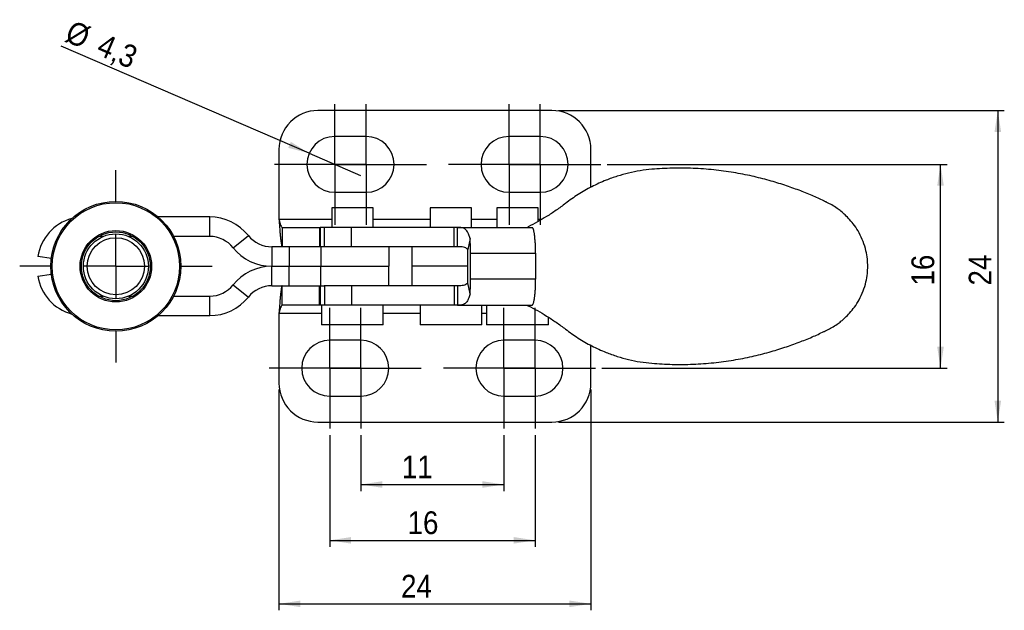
# Model space of a CAD drawing. Extents: x 43 to 193, y 47 to 132.
# Tile 1 of 3: x 49 to 124, y 47 to 92. Entities that reach past the tile are written whole.
import ezdxf

# ---------------------------------------------------------------- set-up
doc = ezdxf.new("R2010")
doc.units = 0
doc.header["$LTSCALE"] = 0.5
doc.layers.get('0').update_dxf_attribs({"linetype": 'CONTINUOUS'})
doc.styles.add('SLDTEXTSTYLE0', font='GOTHIC.TTF', dxfattribs={"width": 0.913})
doc.dimstyles.new('SLDDIMSTYLE0', dxfattribs={"dimtxt": 1.75, "dimasz": 1.651, "dimexe": 0, "dimexo": 0.0625, "dimgap": 0.4375, "dimtad": 1, "dimrnd": 1e-09, "dimzin": 12, "dimtxsty": 'SLDTEXTSTYLE0', "dimsah": 1, "dimcen": 0.09, "dimazin": 3, "dimtfac": 1, "dimtofl": 0, "dimtmove": 0, "dimatfit": 3, "dimtolj": 1, "dimtzin": 12})
doc.dimstyles.new('SLDDIMSTYLE1', dxfattribs={"dimtxt": 1.75, "dimasz": 1.651, "dimexe": 0, "dimexo": 0.0625, "dimgap": 0.4375, "dimtad": 1, "dimdec": 0, "dimrnd": 1e-09, "dimzin": 12, "dimtxsty": 'SLDTEXTSTYLE0', "dimsah": 1, "dimcen": 0.09, "dimazin": 3, "dimtfac": 1, "dimtdec": 0, "dimtofl": 0, "dimtmove": 0, "dimatfit": 3, "dimtolj": 1, "dimtzin": 12})
doc.dimstyles.new('SLDDIMSTYLE2', dxfattribs={"dimtxt": 1.75, "dimasz": 1.651, "dimexe": 0, "dimexo": 0.0625, "dimgap": 0.4375, "dimtad": 1, "dimrnd": 1e-09, "dimzin": 12, "dimtxsty": 'SLDTEXTSTYLE0', "dimblk1": 'NONE', "dimsah": 1, "dimcen": 0, "dimazin": 3, "dimtfac": 1, "dimtmove": 0, "dimatfit": 3, "dimtolj": 1, "dimtzin": 12})

# ---------------------------------------------------------------- blocks, each defined once
blk = doc.blocks.new('*D1')
for p, q in [((68.688, 63.622), (68.688, 46.622)), ((92.688, 63.622), (92.688, 46.622)), ((68.688, 47.122), (92.688, 47.122))]:
    blk.add_line(p, q)
for points in [[(68.688, 47.122), (70.339, 46.868), (70.339, 47.376)], [(92.688, 47.122), (91.037, 47.376), (91.037, 46.868)]]:
    blk.add_solid(points)
at = {"insert": (78.08, 49.358, -11.648), "char_height": 1.75, "attachment_point": 1, "style": 'SLDTEXTSTYLE0'}
blk.add_mtext('24', dxfattribs=at)
blk = doc.blocks.new('*D2')
for p, q in [((93.938, 80.972), (120.084, 80.972)), ((119.584, 65.272), (119.584, 80.972)), ((93.538, 65.272), (120.084, 65.272))]:
    blk.add_line(p, q)
for points in [[(119.584, 80.972), (119.33, 79.321), (119.838, 79.321)], [(119.584, 65.272), (119.838, 66.923), (119.33, 66.923)]]:
    blk.add_solid(points)
at = {"insert": (117.349, 71.64, -11.648), "char_height": 1.75, "attachment_point": 1, "rotation": 90, "style": 'SLDTEXTSTYLE0'}
blk.add_mtext('16', dxfattribs=at)
blk = doc.blocks.new('*D3')
for p, q in [((90.188, 85.122), (124.493, 85.122)), ((123.993, 85.122), (123.993, 61.122)), ((90.188, 61.122), (124.493, 61.122))]:
    blk.add_line(p, q)
for points in [[(123.993, 85.122), (123.739, 83.471), (124.247, 83.471)], [(123.993, 61.122), (124.247, 62.773), (123.739, 62.773)]]:
    blk.add_solid(points)
at = {"insert": (121.757, 71.64, -11.648), "char_height": 1.75, "attachment_point": 1, "rotation": 90, "style": 'SLDTEXTSTYLE0'}
blk.add_mtext('24', dxfattribs=at)
blk = doc.blocks.new('*D4')
for p, q in [((74.988, 60.122), (74.988, 55.813)), ((85.988, 60.122), (85.988, 55.813)), ((74.988, 56.313), (85.988, 56.313))]:
    blk.add_line(p, q)
for points in [[(74.988, 56.313), (76.639, 56.059), (76.639, 56.567)], [(85.988, 56.313), (84.337, 56.567), (84.337, 56.059)]]:
    blk.add_solid(points)
at = {"insert": (78.139, 58.548, -11.648), "char_height": 1.75, "attachment_point": 1, "style": 'SLDTEXTSTYLE0'}
blk.add_mtext('11', dxfattribs=at)
blk = doc.blocks.new('*D5')
for p, q in [((72.588, 60.122), (72.588, 51.513)), ((88.388, 60.122), (88.388, 51.513)), ((72.588, 52.013), (88.388, 52.013))]:
    blk.add_line(p, q)
for points in [[(72.588, 52.013), (74.239, 51.759), (74.239, 52.267)], [(88.388, 52.013), (86.737, 52.267), (86.737, 51.759)]]:
    blk.add_solid(points)
at = {"insert": (78.58, 54.248, -11.648), "char_height": 1.75, "attachment_point": 1, "style": 'SLDTEXTSTYLE0'}
blk.add_mtext('16', dxfattribs=at)
blk = doc.blocks.new('*D7')
for q in [(51.921, 90.069), (74.962, 80.12)]:
    blk.add_line((71.015, 81.825), q)
blk.add_solid([(71.015, 81.825), (69.599, 82.712), (69.398, 82.246)])
at = {"char_height": 1.75, "attachment_point": 1, "rotation": 336.64479, "style": 'SLDTEXTSTYLE0'}
for s, insert in [('%%c', (52.806, 92.118, -11.648)), ('4,3', (55.239, 91.096, -11.648))]:
    blk.add_mtext(s, dxfattribs=dict(at, insert=insert))
blk = doc.blocks.new('_NONE')
blk = doc.blocks.new('SW_CENTERMARKSYMBOL_0')
at = {"color": 0}
for p, q in [((0, 5), (0, 7.4)), ((0, 0), (0, 2.5)), ((-5, 0), (-7.4, 0)), ((0, 0), (-2.5, 0)), ((0, 0), (0, -2.5)), ((0, 0), (2.5, 0)), ((5, 0), (7.4, 0)), ((0, -5), (0, -7.4))]:
    blk.add_line(p, q, dxfattribs=at)
blk = doc.blocks.new('SW_CENTERMARKSYMBOL_1')
at = {"color": 0}
for p, q in [((0, 2.5), (0, 4.65)), ((0, 0), (0, 2.5)), ((-2.5, 0), (-4.65, 0)), ((0, 0), (-2.5, 0)), ((0, 0), (0, -2.5)), ((0, 0), (2.5, 0)), ((2.5, 0), (4.65, 0)), ((0, -2.5), (0, -4.65))]:
    blk.add_line(p, q, dxfattribs=at)
blk = doc.blocks.new('SW_CENTERMARKSYMBOL_2')
at = {"color": 0}
for p, q in [((0, 2.5), (0, 4.65)), ((0, 0), (0, 2.5)), ((-2.5, 0), (-4.65, 0)), ((0, 0), (-2.5, 0)), ((0, 0), (0, -2.5)), ((0, 0), (2.5, 0)), ((2.5, 0), (4.65, 0)), ((0, -2.5), (0, -4.65))]:
    blk.add_line(p, q, dxfattribs=at)
blk = doc.blocks.new('SW_CENTERMARKSYMBOL_3')
at = {"color": 0}
for p, q in [((0, 2.5), (0, 4.65)), ((0, 0), (0, 2.5)), ((-2.5, 0), (-4.65, 0)), ((0, 0), (-2.5, 0)), ((0, 0), (0, -2.5)), ((0, 0), (2.5, 0)), ((2.5, 0), (4.65, 0)), ((0, -2.5), (0, -4.65))]:
    blk.add_line(p, q, dxfattribs=at)
blk = doc.blocks.new('SW_CENTERMARKSYMBOL_4')
at = {"color": 0}
for p, q in [((0, 2.5), (0, 4.65)), ((0, 0), (0, 2.5)), ((-2.5, 0), (-4.65, 0)), ((0, 0), (-2.5, 0)), ((0, 0), (0, -2.5)), ((0, 0), (2.5, 0)), ((2.5, 0), (4.65, 0)), ((0, -2.5), (0, -4.65))]:
    blk.add_line(p, q, dxfattribs=at)
blk = doc.blocks.new('SW_CENTERMARKSYMBOL_5')
at = {"color": 0}
for p, q in [((0, 2.5), (0, 4.65)), ((0, 0), (0, 2.5)), ((-2.5, 0), (-4.65, 0)), ((0, 0), (-2.5, 0)), ((0, 0), (0, -2.5)), ((0, 0), (2.5, 0)), ((2.5, 0), (4.65, 0)), ((0, -2.5), (0, -4.65))]:
    blk.add_line(p, q, dxfattribs=at)
blk = doc.blocks.new('SW_CENTERMARKSYMBOL_6')
at = {"color": 0}
for p, q in [((0, 2.5), (0, 4.65)), ((0, 0), (0, 2.5)), ((-2.5, 0), (-4.65, 0)), ((0, 0), (-2.5, 0)), ((0, 0), (0, -2.5)), ((0, 0), (2.5, 0)), ((2.5, 0), (4.65, 0)), ((0, -2.5), (0, -4.65))]:
    blk.add_line(p, q, dxfattribs=at)
blk = doc.blocks.new('SW_CENTERMARKSYMBOL_7')
at = {"color": 0}
for p, q in [((0, 2.5), (0, 4.65)), ((0, 0), (0, 2.5)), ((-2.5, 0), (-4.65, 0)), ((0, 0), (-2.5, 0)), ((0, 0), (0, -2.5)), ((0, 0), (2.5, 0)), ((2.5, 0), (4.65, 0)), ((0, -2.5), (0, -4.65))]:
    blk.add_line(p, q, dxfattribs=at)
blk = doc.blocks.new('SW_CENTERMARKSYMBOL_8')
at = {"color": 0}
for p, q in [((0, 2.5), (0, 4.65)), ((0, 0), (0, 2.5)), ((-2.5, 0), (-4.65, 0)), ((0, 0), (-2.5, 0)), ((0, 0), (0, -2.5)), ((0, 0), (2.5, 0)), ((2.5, 0), (4.65, 0)), ((0, -2.5), (0, -4.65))]:
    blk.add_line(p, q, dxfattribs=at)

msp = doc.modelspace()

# ---------------------------------------------------------------- linework, layer by layer
at = {"color": 7, "linetype": 'CONTINUOUS'}
for p, q in [((89.688, 85.122), (71.688, 85.122)), ((75.388, 83.122), (72.988, 83.122)), ((88.788, 83.122), (86.388, 83.122)), ((68.688, 82.122), (68.688, 76.722)), ((92.688, 79.211), (92.688, 82.122)), ((97.452, 80.601), (97.394, 80.596)), ((72.988, 78.822), (75.388, 78.822)), ((86.388, 78.822), (88.788, 78.822)), ((72.751, 77.622), (72.751, 76.122)), ((75.926, 77.622), (72.751, 77.622)), ((75.926, 76.122), (75.926, 77.622)), ((80.33, 77.622), (80.33, 76.122)), ((83.505, 77.622), (80.33, 77.622)), ((83.505, 76.122), (83.505, 77.622)), ((85.451, 77.622), (85.451, 76.122)), ((88.626, 77.622), (85.451, 77.622)), ((88.626, 76.569), (88.626, 77.622)), ((63.36, 76.922), (59.388, 76.922)), ((63.36, 75.422), (63.36, 76.922)), ((68.935, 76.122), (68.935, 74.622)), ((68.935, 76.122), (71.795, 76.122)), ((71.795, 76.122), (71.795, 74.622)), ((71.795, 76.122), (71.862, 76.122)), ((71.862, 76.122), (71.862, 74.622)), ((72.198, 76.122), (71.862, 76.122)), ((72.198, 74.622), (72.198, 76.122)), ((74.27, 76.122), (72.198, 76.122)), ((74.27, 74.622), (74.27, 76.122)), ((82.165, 76.122), (74.27, 76.122)), ((82.165, 74.622), (82.165, 76.122)), ((82.41, 76.122), (82.165, 76.122)), ((82.41, 76.122), (88.158, 76.122)), ((82.41, 74.622), (82.41, 76.122)), ((87.793, 76.122), (87.865, 76.162)), ((88.201, 76.096), (88.158, 76.122)), ((55.159, 75.422), (54.822, 75.422)), ((57.455, 75.422), (57.118, 75.422)), ((63.36, 75.422), (60.578, 75.422)), ((65.16, 74.555), (66.333, 75.489)), ((83.385, 75.252), (83.216, 74.405)), ((68.132, 74.622), (68.132, 73.122)), ((69.46, 74.622), (68.132, 74.622)), ((69.46, 74.622), (69.46, 73.122)), ((71.899, 74.622), (69.46, 74.622)), ((71.899, 74.622), (71.899, 73.122)), ((72.169, 74.622), (71.899, 74.622)), ((72.198, 74.622), (72.169, 74.622)), ((74.27, 74.622), (72.198, 74.622)), ((82.165, 74.622), (74.27, 74.622)), ((77.138, 74.622), (77.138, 73.122)), ((78.917, 74.622), (78.917, 73.122)), ((82.41, 74.622), (82.165, 74.622)), ((88.425, 74.545), (88.415, 74.796)), ((88.429, 74.395), (88.425, 74.545)), ((88.431, 74.122), (88.429, 74.395)), ((51.174, 73.72), (50.133, 73.885)), ((83.228, 72.122), (83.228, 74.122)), ((83.433, 74.122), (88.431, 74.122)), ((83.433, 72.122), (83.433, 74.122)), ((88.431, 74.122), (88.431, 72.122)), ((68.132, 71.622), (68.132, 73.122)), ((68.132, 73.122), (69.46, 73.122)), ((69.46, 71.622), (69.46, 73.122)), ((69.46, 73.122), (71.899, 73.122)), ((71.899, 71.622), (71.899, 73.122)), ((71.899, 73.122), (77.138, 73.122)), ((77.138, 71.622), (77.138, 73.122)), ((78.917, 73.122), (78.917, 71.622)), ((83.228, 73.122), (78.917, 73.122)), ((50.133, 72.359), (51.174, 72.524)), ((88.431, 72.122), (83.433, 72.122)), ((88.429, 71.843), (88.431, 72.122)), ((65.16, 71.689), (66.333, 70.755)), ((68.132, 71.622), (69.46, 71.622)), ((68.935, 70.122), (68.935, 71.622)), ((69.46, 71.622), (71.899, 71.622)), ((71.795, 70.122), (71.795, 71.622)), ((71.862, 71.622), (71.862, 70.122)), ((71.899, 71.622), (72.169, 71.622)), ((72.198, 71.622), (72.169, 71.622)), ((72.198, 71.622), (72.198, 70.122)), ((74.27, 71.622), (72.198, 71.622)), ((74.27, 71.622), (74.27, 70.122)), ((82.165, 71.622), (74.27, 71.622)), ((82.165, 71.622), (82.165, 70.122)), ((82.41, 71.622), (82.165, 71.622)), ((82.41, 71.622), (82.41, 70.122)), ((83.385, 70.992), (83.216, 71.84)), ((88.414, 71.426), (88.425, 71.702)), ((88.425, 71.702), (88.429, 71.843)), ((54.822, 70.822), (55.159, 70.822)), ((57.118, 70.822), (57.455, 70.822)), ((60.578, 70.822), (63.36, 70.822)), ((63.36, 69.322), (63.36, 70.822)), ((71.795, 70.122), (68.935, 70.122)), ((71.862, 70.122), (71.795, 70.122)), ((72.198, 70.122), (71.862, 70.122)), ((71.963, 70.122), (71.963, 68.622)), ((74.27, 70.122), (72.198, 70.122)), ((82.165, 70.122), (74.27, 70.122)), ((76.713, 68.622), (76.713, 70.122)), ((79.542, 70.122), (79.542, 68.622)), ((82.41, 70.122), (82.165, 70.122)), ((82.41, 70.122), (88.158, 70.122)), ((84.292, 68.622), (84.292, 70.122)), ((84.663, 70.122), (84.663, 68.622)), ((87.793, 70.122), (87.865, 70.083)), ((88.158, 70.122), (88.199, 70.145)), ((59.388, 69.322), (63.36, 69.322)), ((68.688, 69.522), (68.688, 64.122)), ((89.413, 68.622), (89.413, 69.201)), ((76.713, 68.622), (71.963, 68.622)), ((84.292, 68.622), (79.542, 68.622)), ((89.413, 68.622), (84.663, 68.622)), ((74.988, 67.422), (72.588, 67.422)), ((88.388, 67.422), (85.988, 67.422)), ((92.688, 64.122), (92.688, 67.033)), ((72.588, 63.122), (74.988, 63.122)), ((85.988, 63.122), (88.388, 63.122)), ((71.688, 61.122), (89.688, 61.122))]:
    msp.add_line(p, q, dxfattribs=at)
at = {"color": 8, "linetype": 'CONTINUOUS'}
for p, q in [((72.751, 76.722), (68.688, 76.722)), ((80.33, 76.722), (75.926, 76.722)), ((85.451, 76.722), (83.505, 76.722)), ((88.885, 76.722), (88.626, 76.722)), ((68.688, 69.522), (71.963, 69.522)), ((76.713, 69.522), (79.542, 69.522)), ((84.292, 69.522), (84.663, 69.522))]:
    msp.add_line(p, q, dxfattribs=at)
at = {"color": 7, "linetype": 'CONTINUOUS'}
for radius in [5, 4.9, 2.75, 2.65, 2.5, 2.2]:
    msp.add_circle((56.138, 73.122), radius, dxfattribs=at)
for centre, radius, start, end in [((71.688, 82.122), 3, 90, 180), ((89.688, 82.122), 3, 0, 90), ((72.988, 80.972), 2.15, 90, 270), ((75.388, 80.972), 2.15, 270, 90), ((86.388, 80.972), 2.15, 90, 270), ((88.788, 80.972), 2.15, 270, 90), ((53.689, 73.322), 3.6, 105.14621, 171), ((63.36, 73.122), 3.8, 38.53208, 90), ((63.36, 73.122), 2.3, 38.53208, 90), ((68.132, 76.922), 2.3, 218.53208, 270), ((71.01, 74.162), 12.423, 359.81761, 5.03457), ((68.132, 76.922), 3.8, 218.53208, 270), ((80.122, 74.132), 3.106, 359.81758, 5.0346), ((68.132, 69.322), 3.8, 90, 141.46792), ((53.689, 72.922), 3.6, 189, 254.85379), ((80.122, 72.112), 3.106, 354.9654, 0.18242), ((71.01, 72.083), 12.423, 354.96543, 0.18239), ((63.36, 73.122), 2.3, 270, 321.46792), ((68.132, 69.322), 2.3, 90, 141.46792), ((63.36, 73.122), 3.8, 270, 321.46792), ((72.588, 65.272), 2.15, 90, 270), ((74.988, 65.272), 2.15, 270, 90), ((85.988, 65.272), 2.15, 90, 270), ((88.388, 65.272), 2.15, 270, 90), ((71.688, 64.122), 3, 180, 270), ((89.688, 64.122), 3, 270, 0)]:
    msp.add_arc(centre, radius, start, end, dxfattribs=at)
for points, knots in [([(97.377, 80.595), (97.078, 80.562), (96.481, 80.498), (95.588, 80.315), (94.71, 80.069), (93.756, 79.726), (92.745, 79.264), (91.696, 78.669), (91.055, 78.2), (90.734, 77.965)], [0, 0, 0, 0, 0.125009, 0.250013, 0.375008, 0.500031, 0.66668, 0.833326, 1, 1, 1, 1]), ([(110.615, 78.155), (110.311, 78.295), (109.681, 78.585), (108.675, 78.99), (107.575, 79.383), (106.369, 79.753), (105.052, 80.084), (103.63, 80.36), (102.117, 80.566), (100.544, 80.68), (98.953, 80.701), (97.899, 80.63), (97.377, 80.595)], [0, 0, 0, 0, 0.073456, 0.152492, 0.23779, 0.329866, 0.429125, 0.535699, 0.648253, 0.765146, 0.883575, 1, 1, 1, 1]), ([(110.848, 78.043), (110.845, 78.044), (110.841, 78.046), (110.836, 78.048), (110.835, 78.049), (110.834, 78.05), (110.833, 78.05), (110.832, 78.05), (110.829, 78.052), (110.823, 78.055), (110.813, 78.06), (110.795, 78.068), (110.768, 78.082), (110.718, 78.106), (110.668, 78.129), (110.631, 78.147), (110.619, 78.152), (110.617, 78.154), (110.615, 78.155)], [0, 0, 0, 0, 0.03684, 0.053804, 0.05742, 0.05918, 0.061293, 0.066771, 0.075578, 0.096411, 0.141299, 0.212877, 0.320505, 0.498453, 0.854435, 0.964143, 0.975857, 1, 1, 1, 1]), ([(113.989, 73.122), (113.983, 73.308), (113.971, 73.713), (113.856, 74.352), (113.65, 75.033), (113.344, 75.683), (112.989, 76.249), (112.619, 76.703), (112.27, 77.063), (111.943, 77.348), (111.6, 77.606), (111.241, 77.839), (110.972, 77.978), (110.848, 78.043)], [0, 0, 0, 0, 0.0903006, 0.1964873, 0.3151058, 0.4358498, 0.5463808, 0.6411611, 0.7220423, 0.7916755, 0.8525701, 0.9317342, 1, 1, 1, 1]), ([(90.734, 77.965), (90.495, 77.786), (90.018, 77.429), (89.293, 76.957), (88.573, 76.53), (88.101, 76.284), (87.865, 76.162)], [0, 0, 0, 0, 0.2567721, 0.5135435, 0.7567718, 1, 1, 1, 1]), ([(68.688, 76.722), (68.709, 76.644), (68.75, 76.486), (68.812, 76.288), (68.874, 76.149), (68.915, 76.131), (68.935, 76.122)], [0, 0, 0, 0, 0.25, 0.5, 0.75, 1, 1, 1, 1]), ([(68.688, 76.722), (68.699, 76.585), (68.719, 76.31), (68.75, 75.913), (68.781, 75.548), (68.812, 75.228), (68.843, 74.965), (68.874, 74.771), (68.904, 74.646), (68.925, 74.63), (68.935, 74.622)], [0, 0, 0, 0, 0.125, 0.25, 0.375, 0.5, 0.625, 0.75, 0.875, 1, 1, 1, 1]), ([(83.385, 75.252), (83.356, 75.355), (83.301, 75.552), (83.196, 75.772), (83.082, 75.926), (82.961, 76.025), (82.833, 76.082), (82.7, 76.11), (82.562, 76.121), (82.458, 76.122), (82.41, 76.122)], [0, 0, 0, 0, 0.184204, 0.349874, 0.497437, 0.627509, 0.741003, 0.839303, 0.924546, 1, 1, 1, 1]), ([(88.239, 76.031), (88.232, 76.044), (88.216, 76.071), (88.206, 76.088), (88.201, 76.096)], [0, 0, 0, 0, 0.499984, 1, 1, 1, 1]), ([(88.283, 75.9), (88.278, 75.926), (88.267, 75.976), (88.249, 76.012), (88.239, 76.031)], [0, 0, 0, 0, 0.499994, 1, 1, 1, 1]), ([(88.324, 75.709), (88.316, 75.744), (88.3, 75.815), (88.289, 75.872), (88.283, 75.9)], [0, 0, 0, 0, 0.499956, 1, 1, 1, 1]), ([(88.363, 75.445), (88.358, 75.492), (88.349, 75.587), (88.332, 75.668), (88.324, 75.709)], [0, 0, 0, 0, 0.5000018, 1, 1, 1, 1]), ([(88.394, 75.129), (88.388, 75.184), (88.376, 75.295), (88.367, 75.395), (88.363, 75.445)], [0, 0, 0, 0, 0.500023, 1, 1, 1, 1]), ([(88.415, 74.796), (88.414, 74.854), (88.41, 74.968), (88.4, 75.075), (88.394, 75.129)], [0, 0, 0, 0, 0.4999835, 1, 1, 1, 1]), ([(83.216, 74.405), (83.171, 74.453), (83.082, 74.549), (82.887, 74.605), (82.66, 74.622), (82.496, 74.622), (82.41, 74.622)], [0, 0, 0, 0, 0.239308, 0.4753197, 0.7241976, 1, 1, 1, 1]), ([(110.846, 68.201), (110.971, 68.265), (111.24, 68.404), (111.598, 68.638), (111.942, 68.895), (112.268, 69.18), (112.618, 69.54), (112.989, 69.994), (113.344, 70.56), (113.649, 71.211), (113.855, 71.892), (113.971, 72.532), (113.983, 72.936), (113.989, 73.122)], [0, 0, 0, 0, 0.068254, 0.147401, 0.20829, 0.277914, 0.358792, 0.453581, 0.564129, 0.684897, 0.803531, 0.909709, 1, 1, 1, 1]), ([(68.935, 71.622), (68.925, 71.614), (68.904, 71.599), (68.874, 71.474), (68.843, 71.28), (68.812, 71.017), (68.781, 70.696), (68.75, 70.331), (68.719, 69.935), (68.699, 69.66), (68.688, 69.522)], [0, 0, 0, 0, 0.125, 0.25, 0.375, 0.5, 0.625, 0.75, 0.875, 1, 1, 1, 1]), ([(83.216, 71.84), (83.171, 71.791), (83.082, 71.695), (82.887, 71.64), (82.66, 71.622), (82.496, 71.622), (82.41, 71.622)], [0, 0, 0, 0, 0.239308, 0.4753197, 0.7241976, 1, 1, 1, 1]), ([(88.394, 71.115), (88.399, 71.165), (88.409, 71.265), (88.412, 71.372), (88.414, 71.426)], [0, 0, 0, 0, 0.500006, 1, 1, 1, 1]), ([(83.385, 70.992), (83.356, 70.889), (83.301, 70.693), (83.196, 70.473), (83.082, 70.318), (82.961, 70.22), (82.833, 70.163), (82.7, 70.134), (82.562, 70.123), (82.458, 70.123), (82.41, 70.122)], [0, 0, 0, 0, 0.184204, 0.349874, 0.497437, 0.627509, 0.741003, 0.839303, 0.924546, 1, 1, 1, 1]), ([(88.283, 70.346), (88.289, 70.376), (88.301, 70.434), (88.317, 70.507), (88.326, 70.543)], [0, 0, 0, 0, 0.500052, 1, 1, 1, 1]), ([(88.326, 70.543), (88.334, 70.584), (88.35, 70.665), (88.359, 70.759), (88.364, 70.807)], [0, 0, 0, 0, 0.500003, 1, 1, 1, 1]), ([(88.364, 70.807), (88.368, 70.855), (88.376, 70.953), (88.388, 71.061), (88.394, 71.115)], [0, 0, 0, 0, 0.499981, 1, 1, 1, 1]), ([(68.935, 70.122), (68.915, 70.113), (68.874, 70.095), (68.812, 69.956), (68.75, 69.758), (68.709, 69.601), (68.688, 69.522)], [0, 0, 0, 0, 0.25, 0.5, 0.75, 1, 1, 1, 1]), ([(87.865, 70.083), (88.101, 69.96), (88.573, 69.715), (89.293, 69.288), (90.018, 68.816), (90.495, 68.458), (90.734, 68.279)], [0, 0, 0, 0, 0.243228, 0.486457, 0.743228, 1, 1, 1, 1]), ([(88.199, 70.145), (88.204, 70.153), (88.214, 70.17), (88.231, 70.199), (88.239, 70.213)], [0, 0, 0, 0, 0.50001, 1, 1, 1, 1]), ([(88.239, 70.213), (88.248, 70.231), (88.268, 70.269), (88.278, 70.321), (88.283, 70.346)], [0, 0, 0, 0, 0.500014, 1, 1, 1, 1]), ([(90.734, 68.279), (91.055, 68.045), (91.696, 67.576), (92.745, 66.981), (93.756, 66.519), (94.71, 66.175), (95.588, 65.93), (96.481, 65.747), (97.078, 65.682), (97.377, 65.65)], [0, 0, 0, 0, 0.166674, 0.33332, 0.499969, 0.624992, 0.749987, 0.874991, 1, 1, 1, 1]), ([(110.615, 68.09), (110.617, 68.091), (110.619, 68.092), (110.622, 68.093), (110.624, 68.094), (110.624, 68.094), (110.626, 68.095), (110.631, 68.097), (110.639, 68.101), (110.65, 68.107), (110.668, 68.115), (110.695, 68.128), (110.75, 68.155), (110.798, 68.177), (110.832, 68.194), (110.832, 68.194), (110.833, 68.194), (110.835, 68.195), (110.839, 68.197), (110.843, 68.199), (110.846, 68.201)], [0, 0, 0, 0, 0.024282, 0.036006, 0.038765, 0.040317, 0.042362, 0.065605, 0.097473, 0.145671, 0.215941, 0.323748, 0.501519, 0.933321, 0.938786, 0.940773, 0.942466, 0.946028, 0.962961, 1, 1, 1, 1]), ([(97.377, 65.65), (97.899, 65.615), (98.953, 65.544), (100.544, 65.565), (102.117, 65.678), (103.63, 65.885), (105.053, 66.161), (106.369, 66.492), (107.575, 66.861), (108.675, 67.255), (109.681, 67.659), (110.311, 67.95), (110.615, 68.09)], [0, 0, 0, 0, 0.116433, 0.234872, 0.351775, 0.464336, 0.570912, 0.670168, 0.762239, 0.847529, 0.926555, 1, 1, 1, 1])]:
    msp.add_open_spline(points, degree=3, knots=knots, dxfattribs=at)

# ---------------------------------------------------------------- block references
for name, p in [('SW_CENTERMARKSYMBOL_1', (72.988, 80.972)), ('SW_CENTERMARKSYMBOL_2', (75.388, 80.972)), ('SW_CENTERMARKSYMBOL_3', (86.388, 80.972)), ('SW_CENTERMARKSYMBOL_4', (88.788, 80.972)), ('SW_CENTERMARKSYMBOL_0', (56.138, 73.122)), ('SW_CENTERMARKSYMBOL_7', (72.588, 65.272)), ('SW_CENTERMARKSYMBOL_8', (74.988, 65.272)), ('SW_CENTERMARKSYMBOL_6', (85.988, 65.272)), ('SW_CENTERMARKSYMBOL_5', (88.388, 65.272))]:
    msp.add_blockref(name, p)

# ---------------------------------------------------------------- dimensions: what is measured, and where the dimension line sits
dim = msp.add_diameter_dim_2p(p1=(74.962, 80.12), p2=(71.015, 81.825), dimstyle='SLDDIMSTYLE2')
dim.commit()
dim.dimension.update_dxf_attribs({"geometry": '*D7', "text_midpoint": (55.223, 88.644), "dimtype": 163})
for base, p1, p2, angle, dimstyle, picture, middle in [((123.993, 61.122), (89.688, 85.122), (89.688, 61.122), 90, 'SLDDIMSTYLE0', '*D3', (123.993, 73.644)), ((119.584, 80.972), (93.038, 65.272), (93.438, 80.972), 90, 'SLDDIMSTYLE1', '*D2', (119.584, 73.644)), ((92.688, 47.122), (68.688, 64.122), (92.688, 64.122), 0, 'SLDDIMSTYLE0', '*D1', (80.084, 47.122))]:
    dim = msp.add_linear_dim(base=base, p1=p1, p2=p2, angle=angle, dimstyle=dimstyle)
    dim.commit()
    dim.dimension.update_dxf_attribs({"geometry": picture, "text_midpoint": middle, "dimtype": 160})
for base, p1, p2, dimstyle, picture, middle in [((88.388, 52.013), (72.588, 60.622), (88.388, 60.622), 'SLDDIMSTYLE1', '*D5', (80.584, 52.013)), ((85.988, 56.313), (74.988, 60.622), (85.988, 60.622), 'SLDDIMSTYLE0', '*D4', (80.143, 56.313))]:
    dim = msp.add_linear_dim(base=base, p1=p1, p2=p2, dimstyle=dimstyle)
    dim.commit()
    dim.dimension.update_dxf_attribs({"geometry": picture, "text_midpoint": middle, "dimtype": 160})

doc.saveas('drawing.dxf')
